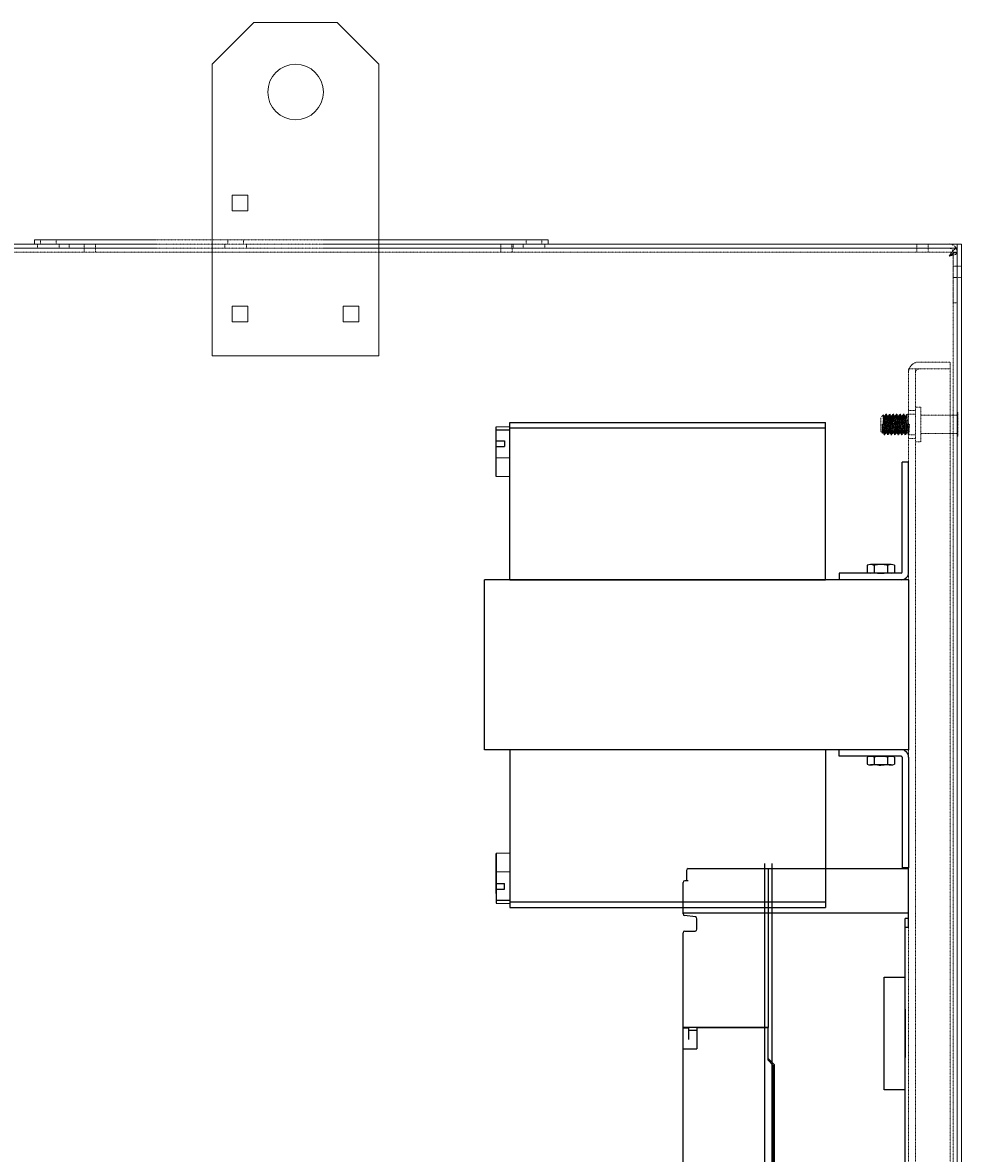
# Model space of a CAD drawing. Header units: inches. Extents: x 2934 to 6866, y 422 to 3136.
# Tile 84 of 84: x 6437 to 6866, y 2526 to 3044. Entities that reach past the tile are written whole.
import ezdxf
from ezdxf.enums import TextEntityAlignment as Align

# ---------------------------------------------------------------- set-up
doc = ezdxf.new("R2010")
doc.units = ezdxf.units.IN
doc.header["$MEASUREMENT"] = 0
doc.linetypes.add('HIDDEN', pattern=[0.2, 0.1, -0.1])
doc.layers.add('PWR_0400HP', color=7, linetype='Continuous')
doc.styles.add('TEXTSTYLE_0', font='txt', dxfattribs={"width": 0.8})

# ---------------------------------------------------------------- blocks, each defined once
blk = doc.blocks.new('MDL SIDE')
at = {"ltscale": 25.1}
for p, q in [((5456.69, 10261.51), (5456.69, 10256.76)), ((5457.5, 10262.32), (5558.29, 10262.32)), ((5492.33, 10264.71), (5492.33, 9853.53)), ((5494.01, 10262.32), (5494.01, 10189.68)), ((5495.68, 10264.71), (5495.68, 9853.53)), ((5558.29, 10235.32), (5558.29, 10262.32)), ((5455.11, 10241.6), (5455.11, 10255.94)), ((5457.5, 10256.76), (5455.93, 10256.76)), ((5455.11, 10242), (5558.29, 10242)), ((5460.77, 10240.18), (5455.83, 10240.79)), ((5461.46, 10234.53), (5461.46, 10239.4)), ((5556.69, 10059.13), (5556.69, 10239.46)), ((5558.29, 10239.46), (5556.71, 10239.46)), ((5558.29, 10235.32), (5556.71, 10235.32)), ((5455.11, 10189.68), (5455.11, 10232.93)), ((5455.93, 10233.74), (5460.68, 10233.74)), ((5547.17, 10161.13), (5547.17, 10212.71)), ((5547.17, 10212.71), (5556.69, 10212.71)), ((5556.72, 10198.03), (5556.72, 10175.81)), ((5455.11, 10189.68), (5455.11, 10189.42)), ((5494.01, 10189.68), (5455.11, 10189.68)), ((5455.12, 9928.82), (5455.12, 10189.42)), ((5455.12, 10189.42), (5457.81, 10189.42)), ((5457.81, 10184.14), (5457.81, 10189.42)), ((5457.81, 10188.35), (5461.47, 10188.35)), ((5461.47, 10189.42), (5461.47, 10179.92)), ((5494.01, 10189.42), (5461.47, 10189.42)), ((5494.01, 10174.62), (5494.01, 10189.68)), ((5455.12, 10179.92), (5461.47, 10179.92)), ((5494.01, 10175.37), (5496.77, 10172.61)), ((5496.39, 10172.23), (5494.01, 10174.62)), ((5496.39, 10065.64), (5496.39, 10172.23)), ((5496.77, 10172.61), (5496.77, 10065.85)), ((5556.69, 10161.13), (5547.17, 10161.13)), ((5447.18, 10020.99), (5447.18, 10097.96)), ((5447.99, 10098.77), (5455.12, 10098.77)), ((5496.77, 10068.72), (5496.39, 10068.72)), ((5418.67, 10057.42), (5418.67, 10065.49)), ((5420.24, 10067.07), (5447.18, 10067.07)), ((5506.71, 10062.88), (5496.39, 10065.64)), ((5496.77, 10065.85), (5507.11, 10063.08)), ((5506.71, 10016.45), (5506.71, 10062.88)), ((5507.11, 10063.08), (5507.11, 10016.24)), ((5556.72, 10059.13), (5552.73, 10059.13)), ((5552.73, 10023.74), (5552.73, 10059.13)), ((5435.33, 10055.84), (5420.24, 10055.84)), ((5552.73, 10049.61), (5555.91, 10049.61)), ((5555.91, 10023.74), (5555.91, 10049.61)), ((5556.72, 10023.74), (5552.73, 10023.74)), ((5556.69, 9878.78), (5556.69, 10023.74)), ((5455.12, 10020.18), (5447.99, 10020.18)), ((5496.39, 10013.68), (5506.71, 10016.45)), ((5496.39, 9949.59), (5496.39, 10013.68)), ((5507.11, 10016.24), (5496.77, 10013.47)), ((5496.77, 10013.47), (5496.77, 9949.59)), ((5494.01, 9947.2), (5496.39, 9949.59)), ((5496.77, 9949.59), (5494.01, 9946.83)), ((5494.01, 9928.56), (5494.01, 9947.2)), ((5455.11, 9931.23), (5455.11, 9928.56)), ((5455.12, 9928.82), (5494.01, 9928.82)), ((5457.5, 9928.82), (5457.5, 9928.56)), ((5455.11, 9928.56), (5494.01, 9928.56)), ((5455.11, 9885.31), (5455.11, 9928.56)), ((5494.01, 9855.92), (5494.01, 9928.56)), ((5455.93, 9884.49), (5460.68, 9884.49)), ((5461.46, 9883.71), (5461.46, 9878.84)), ((5556.69, 9882.92), (5558.29, 9882.92)), ((5558.29, 9855.92), (5558.29, 9882.92)), ((5460.77, 9878.06), (5455.83, 9877.45)), ((5558.29, 9878.78), (5556.72, 9878.78)), ((5455.11, 9862.29), (5455.11, 9876.64)), ((5558.29, 9876.24), (5455.11, 9876.24)), ((5455.93, 9861.48), (5457.5, 9861.48)), ((5456.69, 9856.73), (5456.69, 9861.48)), ((5558.29, 9855.92), (5457.5, 9855.92))]:
    blk.add_line(p, q, dxfattribs=at)
for centre, radius, start, end in [((5457.5, 10261.51), 0.813, 90, 180), ((5455.93, 10255.94), 0.813, 90, 180), ((5455.93, 10241.6), 0.813, 180, 262.9314), ((5460.68, 10239.4), 0.787, 0, 82.9314), ((5460.68, 10234.53), 0.787, 270, 0), ((5455.93, 10232.93), 0.813, 90, 180), ((5447.99, 10097.96), 0.813, 90, 180), ((5420.24, 10065.49), 1.57, 90, 180), ((5420.24, 10057.42), 1.57, 180, 270), ((5435.33, 10036.79), 19.05, 51.5211, 90), ((5447.99, 10020.99), 0.813, 180, 270), ((5455.93, 9885.31), 0.813, 180, 270), ((5460.68, 9883.71), 0.787, 0, 90), ((5455.93, 9876.64), 0.813, 97.0686, 180), ((5460.68, 9878.84), 0.787, 277.0686, 0), ((5455.93, 9862.29), 0.813, 180, 270), ((5457.5, 9856.73), 0.813, 180, 270)]:
    blk.add_arc(centre, radius, start, end, dxfattribs=at)
at = {"ltscale": 25.1, "style": 'TEXTSTYLE_0', "width": 0.9}
blk.add_text('TOP', height=3.969, dxfattribs=at).set_placement((5494.01, 9853.53), (5503.53, 9853.53), align=Align.FIT)

msp = doc.modelspace()

# ---------------------------------------------------------------- linework, layer by layer
at = {"color": 7, "linetype": 'Continuous', "lineweight": 15}
for p, q in [((6523.3, 3024.46), (6542.35, 3043.51)), ((6542.35, 3043.51), (6580.45, 3043.51)), ((6580.45, 3043.51), (6599.5, 3024.46)), ((6523.3, 2891.11), (6523.3, 3024.46)), ((6599.5, 3024.46), (6599.5, 2891.11)), ((6532.43, 2957.39), (6532.43, 2964.53)), ((6532.43, 2964.53), (6539.57, 2964.53)), ((6539.57, 2964.53), (6539.57, 2957.39)), ((6539.57, 2957.39), (6532.43, 2957.39)), ((6441.91, 2944.11), (6441.91, 2942.21)), ((6497.81, 2944.11), (6441.91, 2944.11)), ((6676.86, 2944.11), (6574.01, 2944.11)), ((6676.86, 2944.11), (6676.86, 2942.21)), ((6258.09, 2942.21), (6497.81, 2942.21)), ((6258.4, 2940.31), (6497.81, 2940.31)), ((6574.01, 2942.21), (6864.02, 2942.21)), ((6574.01, 2940.31), (6864.04, 2940.31)), ((6864.02, 2940.31), (6864.02, 2942.21)), ((6865.93, 2942.19), (6864.04, 2942.19)), ((6864.04, 1071.1), (6864.04, 2942.19)), ((6865.93, 939.27), (6865.93, 2942.19)), ((6862.12, 2938.16), (6862.12, 2938.54)), ((6862.17, 2938.16), (6864.06, 2938.16)), ((6864.02, 2938.16), (6864.02, 2938.54)), ((6532.43, 2913.73), (6539.57, 2913.73)), ((6532.43, 2906.59), (6532.43, 2913.73)), ((6539.57, 2913.73), (6539.57, 2906.59)), ((6583.23, 2906.59), (6583.23, 2913.73)), ((6583.23, 2913.73), (6590.37, 2913.73)), ((6590.37, 2913.73), (6590.37, 2906.59)), ((6539.57, 2906.59), (6532.43, 2906.59)), ((6590.37, 2906.59), (6583.23, 2906.59)), ((6599.5, 2891.11), (6523.3, 2891.11))]:
    msp.add_line(p, q, dxfattribs=at)
at = {"color": 7, "linetype": 'HIDDEN', "lineweight": 0}
for p, q in [((6444.69, 2944.11), (6444.69, 2942.21)), ((6451.83, 2942.21), (6451.83, 2944.11)), ((6574.01, 2944.11), (6497.81, 2944.11)), ((6530.42, 2944.11), (6530.42, 2942.21)), ((6537.55, 2942.21), (6537.55, 2944.11)), ((6666.94, 2944.11), (6666.94, 2942.21)), ((6674.08, 2942.21), (6674.08, 2944.11)), ((6443.29, 2942.21), (6443.29, 2940.31)), ((6453.23, 2940.31), (6453.23, 2942.21)), ((6457.78, 2940.31), (6457.78, 2942.21)), ((6464.73, 2942.21), (6464.73, 2940.31)), ((6464.77, 2940.31), (6464.77, 2938.42)), ((6469.89, 2940.31), (6469.89, 2942.21)), ((6469.93, 2938.42), (6469.93, 2940.31)), ((6497.81, 2942.21), (6574.01, 2942.21)), ((6497.81, 2940.31), (6574.01, 2940.31)), ((6529.02, 2942.21), (6529.02, 2940.31)), ((6538.95, 2940.31), (6538.95, 2942.21)), ((6655.23, 2942.21), (6655.23, 2940.31)), ((6655.27, 2940.31), (6655.27, 2938.42)), ((6660.39, 2940.31), (6660.39, 2942.21)), ((6660.43, 2938.42), (6660.43, 2940.31)), ((6660.98, 2940.31), (6660.98, 2942.21)), ((6665.54, 2942.21), (6665.54, 2940.31)), ((6675.48, 2940.31), (6675.48, 2942.21)), ((6845.56, 2942.21), (6845.56, 2940.31)), ((6845.61, 2940.31), (6845.61, 2938.42)), ((6850.72, 2940.31), (6850.72, 2942.21)), ((6850.77, 2938.42), (6850.77, 2940.31)), ((6864.04, 2940.31), (6864.06, 2940.31)), ((6258.4, 2938.42), (6864.06, 2938.42)), ((6862.17, 2938.16), (6862, 2937.75)), ((6862.12, 2915.3), (6862.12, 2938.16)), ((6862.17, 2938.16), (6862.17, 1074.28)), ((6864.02, 2915.3), (6864.02, 2938.16)), ((6864.06, 1074.28), (6864.06, 2938.16)), ((6864.02, 2932.09), (6862.12, 2932.09)), ((6864.06, 2932.07), (6862.17, 2932.07)), ((6865.93, 2932.06), (6864.04, 2932.06)), ((6862.12, 2926.93), (6864.02, 2926.93)), ((6862.17, 2926.91), (6864.06, 2926.91)), ((6864.04, 2926.91), (6865.93, 2926.91)), ((6864.02, 2915.3), (6862.12, 2915.3)), ((6860.86, 2888.21), (6846.51, 2888.21)), ((6860.86, 2888.21), (6860.86, 2885.04)), ((6841.81, 2885.04), (6841.81, 1081.64)), ((6841.81, 2885.04), (6846.51, 2885.04)), ((6844.99, 2885.04), (6844.99, 1081.64)), ((6846.51, 2885.04), (6860.86, 2885.04)), ((6860.86, 2885.04), (6860.86, 1081.64)), ((6847.35, 2867.57), (6844.99, 2867.57)), ((6847.35, 2859.64), (6847.35, 2867.57)), ((6830.25, 2864.01), (6829.11, 2862.87)), ((6829.11, 2859.64), (6829.11, 2862.87)), ((6830.97, 2863.54), (6830.58, 2863.54)), ((6831.67, 2864.4), (6831.47, 2864.4)), ((6832.56, 2863.54), (6832.16, 2863.54)), ((6833.26, 2864.4), (6833.06, 2864.4)), ((6834.15, 2863.54), (6833.75, 2863.54)), ((6834.84, 2864.4), (6834.64, 2864.4)), ((6835.74, 2863.54), (6835.34, 2863.54)), ((6836.43, 2864.4), (6836.23, 2864.4)), ((6837.32, 2863.54), (6836.93, 2863.54)), ((6838.02, 2864.4), (6837.82, 2864.4)), ((6838.91, 2863.54), (6838.51, 2863.54)), ((6839.61, 2864.4), (6839.41, 2864.4)), ((6840.5, 2863.54), (6840.1, 2863.54)), ((6844.99, 2864.4), (6840.99, 2864.4)), ((6844.99, 2865.99), (6841.81, 2865.99)), ((6864.04, 2863.83), (6847.35, 2863.83)), ((6864.29, 2865.19), (6864.04, 2865.19)), ((6864.29, 2859.64), (6864.29, 2865.19)), ((6829.11, 2856.4), (6829.11, 2859.64)), ((6829.11, 2856.4), (6829.78, 2855.73)), ((6829.78, 2855.73), (6829.78, 2859.73)), ((6830.64, 2856.85), (6830.64, 2854.93)), ((6840.8, 2859.64), (6841.29, 2859.64)), ((6841.29, 2859.64), (6841.69, 2859.64)), ((6841.69, 2859.64), (6842.19, 2859.64)), ((6847.35, 2851.7), (6847.35, 2859.64)), ((6864.29, 2854.09), (6864.29, 2859.64)), ((6829.78, 2855.73), (6830.18, 2855.73)), ((6830.64, 2854.87), (6830.87, 2854.87)), ((6831.37, 2855.73), (6831.77, 2855.73)), ((6832.26, 2854.87), (6832.46, 2854.87)), ((6832.96, 2855.73), (6833.35, 2855.73)), ((6833.85, 2854.87), (6834.05, 2854.87)), ((6834.55, 2855.73), (6834.94, 2855.73)), ((6835.44, 2854.87), (6835.64, 2854.87)), ((6836.13, 2855.73), (6836.53, 2855.73)), ((6837.03, 2854.87), (6837.22, 2854.87)), ((6837.72, 2855.73), (6838.12, 2855.73)), ((6838.61, 2854.87), (6838.81, 2854.87)), ((6839.31, 2855.73), (6839.7, 2855.73)), ((6840.2, 2854.87), (6840.4, 2854.87)), ((6840.9, 2855.73), (6841.29, 2855.73)), ((6841.79, 2854.87), (6844.99, 2854.87)), ((6841.81, 2853.29), (6844.99, 2853.29)), ((6844.99, 2851.7), (6847.35, 2851.7)), ((6847.35, 2855.44), (6864.04, 2855.44)), ((6864.04, 2854.09), (6864.29, 2854.09))]:
    msp.add_line(p, q, dxfattribs=at)
at = {"color": 7, "linetype": 'Continuous', "lineweight": 15, "flags": 128}
for points in [[(6860.39, 2936.64), (6861.31, 2938.04), (6862.22, 2939.24), (6863.14, 2940.03), (6864.06, 2940.31)], [(6864.06, 2938.16), (6863.84, 2937.82), (6863.2, 2937.48), (6862.23, 2937.15), (6861.03, 2936.81), (6860.39, 2936.64)]]:
    msp.add_lwpolyline(points, dxfattribs=at)
at = {"color": 7, "linetype": 'HIDDEN', "lineweight": 0, "flags": 128}
for points in [[(6829.78, 2855.73), (6829.78, 2855.73), (6829.88, 2856.03), (6829.98, 2856.88), (6830.08, 2858.14), (6830.18, 2859.64), (6830.28, 2861.13), (6830.38, 2862.4), (6830.48, 2863.24), (6830.58, 2863.54), (6830.58, 2863.54)], [(6830.18, 2855.73), (6830.28, 2856.03), (6830.38, 2856.88), (6830.48, 2858.14), (6830.58, 2859.64), (6830.68, 2861.13), (6830.78, 2862.4), (6830.87, 2863.24)], [(6830.64, 2856.85), (6830.58, 2858.3), (6830.53, 2859.88), (6830.47, 2861.41), (6830.42, 2862.68), (6830.36, 2863.59), (6830.31, 2864.02), (6830.28, 2863.98)], [(6830.6, 2863.52), (6830.35, 2863.95), (6830.31, 2864.01)], [(6830.6, 2863.46), (6830.68, 2863.24), (6830.78, 2862.4), (6830.87, 2861.13), (6830.97, 2859.64), (6831.07, 2858.14), (6831.17, 2856.88), (6831.27, 2856.03), (6831.37, 2855.73), (6831.37, 2855.73)], [(6830.64, 2856.85), (6830.68, 2856.27), (6830.78, 2855.24), (6830.87, 2854.87), (6830.97, 2855.24), (6831.07, 2856.27), (6831.17, 2857.81), (6831.27, 2859.64), (6831.37, 2861.46), (6831.47, 2863), (6831.57, 2864.04), (6831.67, 2864.4), (6831.67, 2864.4)], [(6830.64, 2854.93), (6830.68, 2854.87), (6830.78, 2855.24), (6830.87, 2856.27), (6830.97, 2857.81), (6831.07, 2859.64), (6831.17, 2861.46), (6831.27, 2863), (6831.37, 2864.04), (6831.47, 2864.4), (6831.57, 2864.04), (6831.67, 2863), (6831.77, 2861.46), (6831.87, 2859.64), (6831.97, 2857.81), (6832.06, 2856.27), (6832.16, 2855.24), (6832.26, 2854.87), (6832.36, 2855.24), (6832.46, 2856.27), (6832.56, 2857.81), (6832.66, 2859.64), (6832.76, 2861.46), (6832.86, 2863), (6832.96, 2864.04), (6833.06, 2864.4), (6833.16, 2864.04), (6833.26, 2863), (6833.35, 2861.46), (6833.45, 2859.64), (6833.55, 2857.81), (6833.65, 2856.27), (6833.75, 2855.24), (6833.85, 2854.87), (6833.95, 2855.24), (6834.05, 2856.27), (6834.15, 2857.81), (6834.25, 2859.64), (6834.35, 2861.46), (6834.45, 2863), (6834.55, 2864.04), (6834.64, 2864.4), (6834.74, 2864.04), (6834.84, 2863), (6834.94, 2861.46), (6835.04, 2859.64), (6835.14, 2857.81), (6835.24, 2856.27), (6835.34, 2855.24), (6835.44, 2854.87), (6835.54, 2855.24), (6835.64, 2856.27), (6835.74, 2857.81), (6835.84, 2859.64), (6835.93, 2861.46), (6836.03, 2863), (6836.13, 2864.04), (6836.23, 2864.4), (6836.33, 2864.04), (6836.43, 2863), (6836.53, 2861.46), (6836.63, 2859.64), (6836.73, 2857.81), (6836.83, 2856.27), (6836.93, 2855.24), (6837.03, 2854.87), (6837.13, 2855.24), (6837.22, 2856.27), (6837.32, 2857.81), (6837.42, 2859.64), (6837.52, 2861.46), (6837.62, 2863), (6837.72, 2864.04), (6837.82, 2864.4), (6837.92, 2864.04), (6838.02, 2863), (6838.12, 2861.46), (6838.22, 2859.64), (6838.32, 2857.81), (6838.41, 2856.27), (6838.51, 2855.24), (6838.61, 2854.87), (6838.71, 2855.24), (6838.81, 2856.27), (6838.91, 2857.81), (6839.01, 2859.64), (6839.11, 2861.46), (6839.21, 2863), (6839.31, 2864.04), (6839.41, 2864.4), (6839.51, 2864.04), (6839.61, 2863), (6839.7, 2861.46), (6839.8, 2859.64), (6839.9, 2857.81), (6840, 2856.27), (6840.1, 2855.24), (6840.2, 2854.87), (6840.3, 2855.24), (6840.4, 2856.27), (6840.5, 2857.81), (6840.6, 2859.64), (6840.7, 2861.46), (6840.8, 2863), (6840.9, 2864.04), (6840.99, 2864.4), (6841.09, 2864.04), (6841.19, 2863), (6841.29, 2861.46), (6841.39, 2859.64), (6841.49, 2857.81), (6841.59, 2856.27), (6841.69, 2855.24), (6841.79, 2854.87), (6841.89, 2855.24), (6841.99, 2856.27), (6842.09, 2857.81), (6842.19, 2859.64)], [(6831.45, 2864.38), (6831.2, 2863.95), (6830.95, 2863.52)], [(6830.95, 2863.46), (6830.97, 2863.54), (6831.07, 2863.24), (6831.17, 2862.4), (6831.27, 2861.13), (6831.37, 2859.64), (6831.47, 2858.14), (6831.57, 2856.88), (6831.67, 2856.03), (6831.74, 2855.81)], [(6831.44, 2855.93), (6831.47, 2856.03), (6831.57, 2856.88), (6831.67, 2858.14), (6831.77, 2859.64), (6831.87, 2861.13), (6831.97, 2862.4), (6832.06, 2863.24), (6832.16, 2863.54), (6832.16, 2863.54)], [(6832.19, 2863.52), (6831.94, 2863.95), (6831.69, 2864.38)], [(6831.69, 2864.31), (6831.77, 2864.04), (6831.87, 2863), (6831.97, 2861.46), (6832.06, 2859.64), (6832.16, 2857.81), (6832.26, 2856.27), (6832.36, 2855.24), (6832.46, 2854.87), (6832.53, 2855.11)], [(6831.77, 2855.73), (6831.87, 2856.03), (6831.97, 2856.88), (6832.06, 2858.14), (6832.16, 2859.64), (6832.26, 2861.13), (6832.36, 2862.4), (6832.46, 2863.24)], [(6832.19, 2863.46), (6832.26, 2863.24), (6832.36, 2862.4), (6832.46, 2861.13), (6832.56, 2859.64), (6832.66, 2858.14), (6832.76, 2856.88), (6832.86, 2856.03), (6832.96, 2855.73), (6832.96, 2855.73)], [(6833.04, 2864.38), (6832.79, 2863.95), (6832.54, 2863.52)], [(6832.54, 2863.46), (6832.56, 2863.54), (6832.66, 2863.24), (6832.76, 2862.4), (6832.86, 2861.13), (6832.96, 2859.64), (6833.06, 2858.14), (6833.16, 2856.88), (6833.26, 2856.03), (6833.33, 2855.81)], [(6833.03, 2855.93), (6833.06, 2856.03), (6833.16, 2856.88), (6833.26, 2858.14), (6833.35, 2859.64), (6833.45, 2861.13), (6833.55, 2862.4), (6833.65, 2863.24), (6833.75, 2863.54), (6833.75, 2863.54)], [(6833.78, 2863.52), (6833.53, 2863.95), (6833.28, 2864.38)], [(6833.28, 2864.31), (6833.35, 2864.04), (6833.45, 2863), (6833.55, 2861.46), (6833.65, 2859.64), (6833.75, 2857.81), (6833.85, 2856.27), (6833.95, 2855.24), (6834.05, 2854.87), (6834.11, 2855.11)], [(6833.35, 2855.73), (6833.45, 2856.03), (6833.55, 2856.88), (6833.65, 2858.14), (6833.75, 2859.64), (6833.85, 2861.13), (6833.95, 2862.4), (6834.05, 2863.24)], [(6833.78, 2863.46), (6833.85, 2863.24), (6833.95, 2862.4), (6834.05, 2861.13), (6834.15, 2859.64), (6834.25, 2858.14), (6834.35, 2856.88), (6834.45, 2856.03), (6834.55, 2855.73), (6834.55, 2855.73)], [(6834.62, 2864.38), (6834.37, 2863.95), (6834.12, 2863.52)], [(6834.12, 2863.46), (6834.15, 2863.54), (6834.25, 2863.24), (6834.35, 2862.4), (6834.45, 2861.13), (6834.55, 2859.64), (6834.64, 2858.14), (6834.74, 2856.88), (6834.84, 2856.03), (6834.92, 2855.81)], [(6834.15, 2855.24), (6834.25, 2856.27), (6834.35, 2857.81), (6834.45, 2859.64), (6834.55, 2861.46), (6834.64, 2863), (6834.74, 2864.04), (6834.84, 2864.4), (6834.94, 2864.04), (6835.04, 2863), (6835.14, 2861.46), (6835.24, 2859.64), (6835.34, 2857.81), (6835.44, 2856.27), (6835.54, 2855.24), (6835.64, 2854.87), (6835.74, 2855.24), (6835.84, 2856.27), (6835.93, 2857.81), (6836.03, 2859.64), (6836.13, 2861.46), (6836.23, 2863), (6836.33, 2864.04), (6836.43, 2864.4), (6836.43, 2864.4)], [(6834.61, 2855.93), (6834.64, 2856.03), (6834.74, 2856.88), (6834.84, 2858.14), (6834.94, 2859.64), (6835.04, 2861.13), (6835.14, 2862.4), (6835.24, 2863.24), (6835.34, 2863.54), (6835.34, 2863.54)], [(6835.37, 2863.52), (6835.12, 2863.95), (6834.87, 2864.38)], [(6834.94, 2855.73), (6835.04, 2856.03), (6835.14, 2856.88), (6835.24, 2858.14), (6835.34, 2859.64), (6835.44, 2861.13), (6835.54, 2862.4), (6835.64, 2863.24)], [(6835.37, 2863.46), (6835.44, 2863.24), (6835.54, 2862.4), (6835.64, 2861.13), (6835.74, 2859.64), (6835.84, 2858.14), (6835.93, 2856.88), (6836.03, 2856.03), (6836.13, 2855.73), (6836.13, 2855.73)], [(6836.21, 2864.38), (6835.96, 2863.95), (6835.71, 2863.52)], [(6835.71, 2863.46), (6835.74, 2863.54), (6835.84, 2863.24), (6835.93, 2862.4), (6836.03, 2861.13), (6836.13, 2859.64), (6836.23, 2858.14), (6836.33, 2856.88), (6836.43, 2856.03), (6836.51, 2855.81)], [(6836.2, 2855.93), (6836.23, 2856.03), (6836.33, 2856.88), (6836.43, 2858.14), (6836.53, 2859.64), (6836.63, 2861.13), (6836.73, 2862.4), (6836.83, 2863.24), (6836.93, 2863.54), (6836.93, 2863.54)], [(6836.95, 2863.52), (6836.7, 2863.95), (6836.45, 2864.38)], [(6836.45, 2864.31), (6836.53, 2864.04), (6836.63, 2863), (6836.73, 2861.46), (6836.83, 2859.64), (6836.93, 2857.81), (6837.03, 2856.27), (6837.13, 2855.24), (6837.22, 2854.87), (6837.29, 2855.11)], [(6836.53, 2855.73), (6836.63, 2856.03), (6836.73, 2856.88), (6836.83, 2858.14), (6836.93, 2859.64), (6837.03, 2861.13), (6837.13, 2862.4), (6837.22, 2863.24)], [(6836.95, 2863.46), (6837.03, 2863.24), (6837.13, 2862.4), (6837.22, 2861.13), (6837.32, 2859.64), (6837.42, 2858.14), (6837.52, 2856.88), (6837.62, 2856.03), (6837.72, 2855.73), (6837.72, 2855.73)], [(6837.8, 2864.38), (6837.55, 2863.95), (6837.3, 2863.52)], [(6837.3, 2863.46), (6837.32, 2863.54), (6837.42, 2863.24), (6837.52, 2862.4), (6837.62, 2861.13), (6837.72, 2859.64), (6837.82, 2858.14), (6837.92, 2856.88), (6838.02, 2856.03), (6838.09, 2855.81)], [(6837.79, 2855.93), (6837.82, 2856.03), (6837.92, 2856.88), (6838.02, 2858.14), (6838.12, 2859.64), (6838.22, 2861.13), (6838.32, 2862.4), (6838.41, 2863.24), (6838.51, 2863.54), (6838.51, 2863.54)], [(6838.54, 2863.52), (6838.29, 2863.95), (6838.04, 2864.38)], [(6838.04, 2864.31), (6838.12, 2864.04), (6838.22, 2863), (6838.32, 2861.46), (6838.41, 2859.64), (6838.51, 2857.81), (6838.61, 2856.27), (6838.71, 2855.24), (6838.81, 2854.87), (6838.88, 2855.11)], [(6838.12, 2855.73), (6838.22, 2856.03), (6838.32, 2856.88), (6838.41, 2858.14), (6838.51, 2859.64), (6838.61, 2861.13), (6838.71, 2862.4), (6838.81, 2863.24)], [(6838.54, 2863.46), (6838.61, 2863.24), (6838.71, 2862.4), (6838.81, 2861.13), (6838.91, 2859.64), (6839.01, 2858.14), (6839.11, 2856.88), (6839.21, 2856.03), (6839.31, 2855.73), (6839.31, 2855.73)], [(6839.39, 2864.38), (6839.14, 2863.95), (6838.89, 2863.52)], [(6838.89, 2863.46), (6838.91, 2863.54), (6839.01, 2863.24), (6839.11, 2862.4), (6839.21, 2861.13), (6839.31, 2859.64), (6839.41, 2858.14), (6839.51, 2856.88), (6839.61, 2856.03), (6839.68, 2855.81)], [(6838.91, 2855.24), (6839.01, 2856.27), (6839.11, 2857.81), (6839.21, 2859.64), (6839.31, 2861.46), (6839.41, 2863), (6839.51, 2864.04), (6839.61, 2864.4), (6839.7, 2864.04), (6839.8, 2863), (6839.9, 2861.46), (6840, 2859.64), (6840.1, 2857.81), (6840.2, 2856.27), (6840.3, 2855.24), (6840.4, 2854.87), (6840.46, 2855.11)], [(6839.38, 2855.93), (6839.41, 2856.03), (6839.51, 2856.88), (6839.61, 2858.14), (6839.7, 2859.64), (6839.8, 2861.13), (6839.9, 2862.4), (6840, 2863.24), (6840.1, 2863.54), (6840.1, 2863.54)], [(6840.13, 2863.52), (6839.88, 2863.95), (6839.63, 2864.38)], [(6839.7, 2855.73), (6839.8, 2856.03), (6839.9, 2856.88), (6840, 2858.14), (6840.1, 2859.64), (6840.2, 2861.13), (6840.3, 2862.4), (6840.4, 2863.24)], [(6840.13, 2863.46), (6840.2, 2863.24), (6840.3, 2862.4), (6840.4, 2861.13), (6840.5, 2859.64), (6840.6, 2858.14), (6840.7, 2856.88), (6840.8, 2856.03), (6840.9, 2855.73), (6840.9, 2855.73)], [(6840.97, 2864.38), (6840.72, 2863.95), (6840.47, 2863.52)], [(6840.47, 2863.46), (6840.5, 2863.54), (6840.6, 2863.24), (6840.7, 2862.4), (6840.8, 2861.13), (6840.9, 2859.64), (6840.99, 2858.14), (6841.09, 2856.88), (6841.19, 2856.03), (6841.27, 2855.81)], [(6830.16, 2855.75), (6830.41, 2855.32), (6830.66, 2854.89)], [(6830.94, 2855.03), (6831.19, 2855.45), (6831.44, 2855.87)], [(6831.74, 2855.75), (6831.99, 2855.32), (6832.24, 2854.89)], [(6832.53, 2855.03), (6832.78, 2855.45), (6833.02, 2855.87)], [(6833.33, 2855.75), (6833.58, 2855.32), (6833.83, 2854.89)], [(6834.11, 2855.03), (6834.36, 2855.45), (6834.61, 2855.87)], [(6834.92, 2855.75), (6835.17, 2855.32), (6835.42, 2854.89)], [(6835.7, 2855.03), (6835.95, 2855.45), (6836.2, 2855.87)], [(6836.51, 2855.75), (6836.76, 2855.32), (6837.01, 2854.89)], [(6837.29, 2855.03), (6837.54, 2855.45), (6837.79, 2855.87)], [(6838.09, 2855.75), (6838.34, 2855.32), (6838.59, 2854.89)], [(6838.88, 2855.03), (6839.13, 2855.45), (6839.37, 2855.87)], [(6839.68, 2855.75), (6839.93, 2855.32), (6840.18, 2854.89)], [(6840.46, 2855.03), (6840.71, 2855.45), (6840.96, 2855.87)], [(6841.27, 2855.75), (6841.52, 2855.32), (6841.77, 2854.89)]]:
    msp.add_lwpolyline(points, dxfattribs=at)
at = {"color": 7, "linetype": 'Continuous', "lineweight": 15}
msp.add_circle((6561.4, 3011.76), 12.7, dxfattribs=at)
at = {"color": 7, "linetype": 'HIDDEN', "lineweight": 0}
for centre, radius, start, end in [((6860.34, 2938.54), 3.68, 28.9312, 90), ((6860.34, 2938.54), 1.78, 0, 90), ((6846.51, 2883.51), 4.7, 90, 161.0754), ((6846.51, 2883.51), 4.7, 161.0754, 180), ((6846.51, 2883.51), 1.52, 90, 180), ((6431.36, 2881.16), 399.27, 356.366, 357.5279), ((5952.5, 2926.55), 882.94, 355.36703, 355.96331), ((5957.27, 2926.55), 882.94, 355.36703, 355.96331), ((6860.24, 2862.71), 30.61, 185.5872, 194.7202), ((6858.44, 2860.51), 28.67, 181.5583, 189.4474), ((6761.91, 2862.76), 78.95, 354.5294, 357.7303), ((6812.9, 2860.3), 28.4, 351.1654, 358.6664)]:
    msp.add_arc(centre, radius, start, end, dxfattribs=at)
at = {"color": 7, "linetype": 'Continuous', "lineweight": 15}
for centre, radius, start, end in [((6860.34, 2938.54), 3.68, 0, 28.9312), ((6864.95, 2931.9), 6.58, 97.73, 133.9016), ((6858.88, 2940.54), 4.18, 291.13, 318.2379)]:
    msp.add_arc(centre, radius, start, end, dxfattribs=at)
at = {"layer": 'PWR_0400HP'}
for p, q in [((6653.15, 2858.57), (6659.37, 2858.68)), ((6653.15, 2835.8), (6653.15, 2858.57)), ((6653.15, 2857.26), (6659.37, 2857.26)), ((6659.37, 2788.6), (6659.37, 2860.61)), ((6659.37, 2860.61), (6803.71, 2860.61)), ((6659.37, 2858.04), (6803.71, 2858.04)), ((6803.71, 2788.6), (6803.71, 2860.61)), ((6653.15, 2852.18), (6656.96, 2852.18)), ((6656.96, 2852.18), (6656.96, 2849.64)), ((6653.15, 2849.64), (6656.96, 2849.64)), ((6659.37, 2844.22), (6653.15, 2844.33)), ((6659.37, 2835.69), (6653.15, 2835.8)), ((6822.84, 2795.21), (6822.84, 2791.95)), ((6833.78, 2795.53), (6824.44, 2795.53)), ((6826.04, 2795.18), (6826.04, 2791.97)), ((6832.19, 2795.18), (6832.19, 2791.97)), ((6835.38, 2795.21), (6835.38, 2791.95)), ((6833.78, 2791.62), (6824.44, 2791.62)), ((6659.37, 2788.6), (6803.71, 2788.6)), ((6659.37, 2710.82), (6659.37, 2638.61)), ((6803.71, 2710.82), (6803.71, 2638.61)), ((6822.83, 2707.44), (6822.83, 2704.18)), ((6833.77, 2707.76), (6824.43, 2707.76)), ((6826.02, 2707.41), (6826.02, 2704.2)), ((6832.17, 2707.41), (6832.17, 2704.2)), ((6835.37, 2707.44), (6835.37, 2704.18)), ((6833.77, 2703.85), (6824.43, 2703.85)), ((6659.37, 2663.5), (6653.15, 2663.39)), ((6653.15, 2663.39), (6653.15, 2640.62)), ((6659.37, 2654.97), (6653.15, 2654.86)), ((6653.15, 2649.55), (6656.96, 2649.55)), ((6656.96, 2647.01), (6656.96, 2649.55)), ((6653.15, 2647.01), (6656.96, 2647.01)), ((6653.15, 2641.93), (6659.37, 2641.93)), ((6653.15, 2640.62), (6659.37, 2640.51)), ((6659.37, 2641.17), (6803.71, 2641.17)), ((6659.37, 2638.61), (6803.71, 2638.61))]:
    msp.add_line(p, q, dxfattribs=at)
at = {"layer": 'PWR_0400HP', "color": 7}
for p, q in [((6841.81, 2842.37), (6838.79, 2842.37)), ((6838.79, 2792.02), (6838.79, 2842.37)), ((6841.81, 2792.02), (6841.81, 2842.37)), ((6838.38, 2791.62), (6810.06, 2791.62)), ((6810.06, 2791.62), (6810.06, 2788.6)), ((6841.81, 2788.6), (6647.81, 2788.6)), ((6647.81, 2710.82), (6647.81, 2788.6)), ((6841.81, 2788.6), (6841.81, 2710.82)), ((6841.81, 2710.82), (6647.81, 2710.82)), ((6810.06, 2707.8), (6810.06, 2710.82)), ((6838.38, 2707.8), (6810.06, 2707.8)), ((6838.79, 2707.39), (6838.79, 2656.84)), ((6841.81, 2707.39), (6841.81, 2656.84)), ((6841.81, 2656.84), (6838.79, 2656.84))]:
    msp.add_line(p, q, dxfattribs=at)
at = {"layer": 'PWR_0400HP', "color": 7, "linetype": 'Continuous'}
msp.add_line((6653.15, 2645.1), (6653.15, 2663.39), dxfattribs=at)
at = {"layer": 'PWR_0400HP'}
for centre, radius, start, end in [((6824.41, 2791.62), 3.92, 65.4433, 113.6025), ((6829.11, 2783.14), 12.43, 75.6716, 104.2022), ((6833.82, 2791.62), 3.92, 66.3975, 114.5567), ((6824.41, 2795.53), 3.92, 246.3975, 294.5567), ((6829.11, 2804.01), 12.43, 255.7977, 284.3319), ((6833.82, 2795.53), 3.92, 245.4433, 293.6025), ((6824.39, 2703.85), 3.92, 65.4433, 113.6025), ((6829.1, 2695.37), 12.43, 75.6716, 104.2022), ((6833.8, 2703.85), 3.92, 66.3975, 114.5567), ((6824.39, 2707.76), 3.92, 246.3975, 294.5567), ((6829.1, 2716.24), 12.43, 255.7977, 284.3319), ((6833.8, 2707.76), 3.92, 245.4433, 293.6025)]:
    msp.add_arc(centre, radius, start, end, dxfattribs=at)
at = {"layer": 'PWR_0400HP', "color": 7}
for centre, radius, start, end in [((6838.38, 2792.02), 3.43, 270, 0), ((6838.38, 2792.02), 0.406, 270, 0), ((6838.38, 2707.39), 3.43, 0, 90), ((6838.38, 2707.39), 0.406, 0, 90)]:
    msp.add_arc(centre, radius, start, end, dxfattribs=at)

# ---------------------------------------------------------------- block references
msp.add_blockref('MDL SIDE', (1283.52, -7605.88))

doc.saveas('drawing.dxf')
